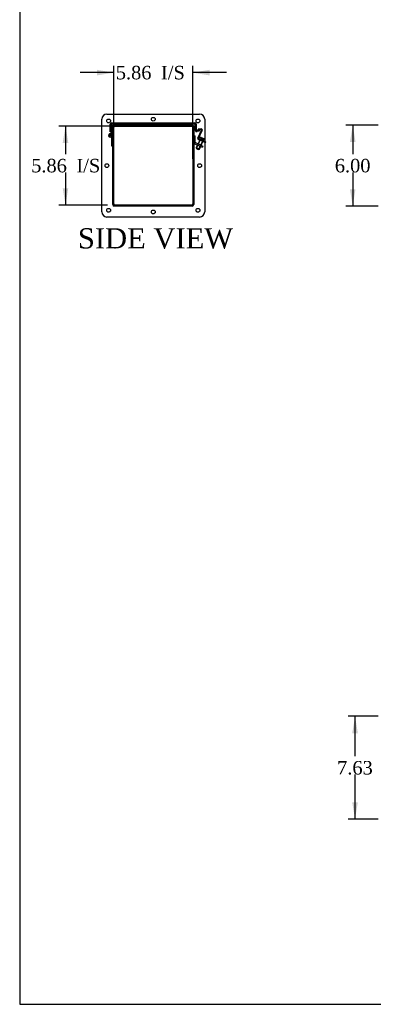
# Model space of a CAD drawing. Header units: inches. Extents: x 1 to 240, y -1 to 159.
# Tile 1 of 14: x 1 to 27, y 0 to 73. Entities that reach past the tile are written whole.
import ezdxf
from ezdxf.enums import TextEntityAlignment as Align
from ezdxf.lldxf.tags import DXFTag

# ---------------------------------------------------------------- set-up
doc = ezdxf.new("R2010")
doc.units = ezdxf.units.IN
doc.header["$MEASUREMENT"] = 0
for name, color, linetype in [('COM40176', 7, 'Continuous'), ('COM52631', 7, 'Continuous'), ('COM70666-2', 7, 'Continuous'), ('COM70693-12', 7, 'Continuous'), ('COM70694-12', 7, 'Continuous'), ('COM70695-2', 7, 'Continuous'), ('Default', 7, 'Continuous'), ('GSK10437', 7, 'Continuous'), ('GSK11095', 7, 'Continuous'), ('HNG86641-1', 7, 'Continuous'), ('HNG86641-2', 7, 'Continuous'), ('HNG86641-3', 7, 'Continuous'), ('QLB30082', 7, 'Continuous'), ('SCS19420', 7, 'Continuous')]:
    doc.layers.add(name, color=color, linetype=linetype)
doc.styles.add('SEACAD_Times_New_Roman', font='times.ttf')
tags = doc.linetypes.add('HIDDEN2', pattern=[0.1875, 0.125, -0.0625]).pattern_tags.tags
tags[6:7] = [DXFTag(74, 4), DXFTag(75, 0), DXFTag(340, '0'), DXFTag(46, 0.0), DXFTag(50, 0.0), DXFTag(44, 0.0), DXFTag(45, 0.0)]
tags[4:5] = [DXFTag(74, 4), DXFTag(75, 0), DXFTag(340, '0'), DXFTag(46, 0.0), DXFTag(50, 0.0), DXFTag(44, 0.0), DXFTag(45, 0.0)]
doc.dimstyles.new('HAMMOND_(STH_-_240x160)', dxfattribs={"dimtxt": 1, "dimasz": 1.25, "dimexe": 0.5, "dimexo": 0.5, "dimgap": 0.25, "dimtad": 0, "dimtih": 1, "dimtoh": 1, "dimzin": 0, "dimdsep": 46, "dimtxsty": 'SEACAD_Times_New_Roman', "dimblk1": '_SE_FILLED', "dimblk2": '_SE_FILLED', "dimsah": 1, "dimcen": 0.5, "dimadec": 0, "dimazin": 0, "dimtfac": 0.8, "dimtofl": 0, "dimtmove": 0, "dimatfit": 3, "dimfxl": 1, "dimtolj": 1, "dimtzin": 0, "dimarcsym": 0})

# ---------------------------------------------------------------- blocks, each defined once
blk = doc.blocks.new('SE3')
at = {"layer": 'COM40176', "color": 7, "linetype": 'HIDDEN2'}
for p, q in [((14.174, 64.625), (14.445, 65.205)), ((14.411, 65.303), (14.186, 65.283)), ((14.191, 65.227), (14.186, 65.283)), ((14.416, 65.246), (14.191, 65.227)), ((14.226, 64.601), (14.496, 65.181)), ((14.534, 64.363), (14.216, 64.511)), ((14.558, 64.414), (14.24, 64.563)), ((14.351, 64.448), (14.375, 64.5)), ((14.677, 64.296), (14.534, 64.363)), ((14.558, 64.414), (14.677, 64.359)), ((14.605, 64.329), (14.629, 64.381))]:
    blk.add_line(p, q, dxfattribs=at)
at = {"layer": 'COM40176', "color": 7, "linetype": 'Continuous'}
for p, q in [((14.677, 64.359), (14.729, 64.335)), ((14.704, 64.283), (14.677, 64.296)), ((14.729, 64.335), (14.704, 64.283))]:
    blk.add_line(p, q, dxfattribs=at)
at = {"layer": 'COM40176', "color": 7, "linetype": 'HIDDEN2'}
for centre, radius, start, end in [((14.419, 65.217), 0.086, 335, 95), ((14.419, 65.217), 0.029, 335, 95), ((14.252, 64.589), 0.086, 155, 245), ((14.252, 64.589), 0.029, 155, 245)]:
    blk.add_arc(centre, radius, start, end, dxfattribs=at)
at = {"layer": 'COM52631', "color": 7, "linetype": 'HIDDEN2'}
for p, q in [((13.864, 64.802), (13.959, 64.802)), ((13.959, 64.33), (13.959, 64.802)), ((13.987, 64.287), (14.357, 64.114)), ((13.947, 64.2), (14.317, 64.028)), ((14.205, 64.185), (14.165, 64.099)), ((14.317, 64.028), (14.488, 63.948)), ((14.357, 64.114), (14.528, 64.034)), ((14.358, 64.009), (14.398, 64.095)), ((14.528, 64.034), (14.488, 63.948))]:
    blk.add_line(p, q, dxfattribs=at)
for radius in [0.143, 0.048]:
    blk.add_arc((14.007, 64.33), radius, 180, 245, dxfattribs=at)
at = {"layer": 'COM70666-2', "color": 7, "linetype": 'Continuous'}
for p, q in [((7.052, 59.146), (7.052, 66.021)), ((7.427, 66.396), (14.302, 66.396)), ((14.677, 66.021), (14.677, 59.146)), ((7.896, 59.677), (7.896, 65.489)), ((7.958, 65.552), (13.77, 65.552)), ((13.833, 65.489), (13.833, 59.677)), ((13.77, 59.615), (7.958, 59.615)), ((14.302, 58.771), (7.427, 58.771))]:
    blk.add_line(p, q, dxfattribs=at)
for centre in [(7.552, 65.896), (10.864, 66.021), (14.177, 65.896), (7.427, 62.583), (14.302, 62.583), (7.552, 59.271), (10.864, 59.146), (14.177, 59.271)]:
    blk.add_circle(centre, 0.141, dxfattribs=at)
for centre, radius, start, end in [((7.427, 66.021), 0.375, 90, 180), ((14.302, 66.021), 0.375, 0, 90), ((7.958, 65.489), 0.0625, 90, 180), ((13.77, 65.489), 0.0625, 0, 90), ((7.427, 59.146), 0.375, 180, 270), ((7.958, 59.677), 0.0625, 180, 270), ((13.77, 59.677), 0.0625, 270, 0), ((14.302, 59.146), 0.375, 270, 0)]:
    blk.add_arc(centre, radius, start, end, dxfattribs=at)
at = {"layer": 'COM70693-12', "color": 7, "linetype": 'HIDDEN2'}
for p, q in [((7.864, 59.691), (7.864, 65.475)), ((7.972, 65.583), (8.489, 65.583)), ((8.489, 65.552), (8.489, 65.583)), ((13.239, 65.583), (13.756, 65.583)), ((13.239, 65.552), (13.239, 65.583)), ((13.864, 65.475), (13.864, 59.691)), ((13.756, 59.583), (7.972, 59.583))]:
    blk.add_line(p, q, dxfattribs=at)
at = {"layer": 'COM70693-12', "color": 7, "linetype": 'Continuous'}
for p, q in [((7.936, 59.691), (7.936, 65.475)), ((7.972, 65.511), (8.489, 65.511)), ((8.489, 65.511), (8.489, 65.552)), ((13.239, 65.511), (13.239, 65.552)), ((13.239, 65.511), (13.756, 65.511)), ((13.792, 65.475), (13.792, 59.691)), ((13.756, 59.655), (7.972, 59.655))]:
    blk.add_line(p, q, dxfattribs=at)
at = {"layer": 'COM70693-12', "color": 7, "linetype": 'HIDDEN2'}
for centre, start, end in [((7.972, 65.475), 90, 180), ((13.756, 65.475), 0, 90), ((7.972, 59.691), 180, 270), ((13.756, 59.691), 270, 0)]:
    blk.add_arc(centre, 0.108, start, end, dxfattribs=at)
at = {"layer": 'COM70693-12', "color": 7, "linetype": 'Continuous'}
for centre, start, end in [((7.972, 65.475), 90, 180), ((13.756, 65.475), 0, 90), ((7.972, 59.691), 180, 270), ((13.756, 59.691), 270, 0)]:
    blk.add_arc(centre, 0.036, start, end, dxfattribs=at)
at = {"layer": 'COM70694-12', "color": 7, "linetype": 'HIDDEN2'}
for p, q in [((7.786, 65.755), (13.945, 65.755)), ((7.678, 65.099), (7.678, 65.647)), ((7.75, 65.129), (7.678, 65.129)), ((7.75, 65.099), (7.678, 65.099)), ((7.75, 65.099), (7.75, 65.647)), ((7.786, 65.683), (13.945, 65.683)), ((13.981, 65.647), (13.981, 65.207)), ((14.053, 65.647), (14.053, 65.207)), ((14.271, 65.215), (14.098, 65.172)), ((14.289, 65.146), (14.115, 65.102)), ((14.289, 65.146), (14.271, 65.215))]:
    blk.add_line(p, q, dxfattribs=at)
for centre, radius, start, end in [((7.786, 65.647), 0.108, 90, 180), ((13.945, 65.647), 0.108, 0, 90), ((7.786, 65.647), 0.036, 90, 180), ((13.945, 65.647), 0.036, 0, 90), ((14.089, 65.207), 0.108, 180, 284), ((14.089, 65.207), 0.036, 180, 284)]:
    blk.add_arc(centre, radius, start, end, dxfattribs=at)
at = {"layer": 'COM70695-2', "color": 7, "linetype": 'HIDDEN2'}
for p, q in [((13.208, 65.583), (8.52, 65.583)), ((8.52, 65.583), (8.52, 65.552)), ((13.208, 65.583), (13.208, 65.552))]:
    blk.add_line(p, q, dxfattribs=at)
at = {"layer": 'COM70695-2', "color": 7, "linetype": 'Continuous'}
for p, q in [((8.52, 65.552), (8.52, 65.511)), ((13.208, 65.511), (8.52, 65.511)), ((13.208, 65.552), (13.208, 65.511))]:
    blk.add_line(p, q, dxfattribs=at)
at = {"layer": 'GSK10437', "color": 7, "linetype": 'HIDDEN2'}
for p, q in [((7.895, 65.303), (7.895, 59.864)), ((13.584, 65.553), (8.145, 65.553)), ((13.834, 59.864), (13.834, 65.303)), ((8.145, 59.614), (13.584, 59.614))]:
    blk.add_line(p, q, dxfattribs=at)
for centre, start, end in [((8.145, 65.303), 146.51199, 180), ((8.145, 65.303), 90, 129.64608), ((13.584, 65.303), 50.35389, 90), ((13.584, 65.303), 0, 33.48828), ((8.145, 59.864), 180, 213.48801), ((13.584, 59.864), 326.51172, 0), ((8.145, 59.864), 236.72011, 270), ((13.584, 59.864), 270, 303.27989)]:
    blk.add_arc(centre, 0.25, start, end, dxfattribs=at)
at = {"layer": 'GSK10437', "color": 7, "linetype": 'Continuous'}
for centre, start, end in [((8.145, 65.303), 129.64608, 146.51199), ((13.584, 65.303), 33.48828, 50.35389), ((8.145, 59.864), 213.48801, 236.72011), ((13.584, 59.864), 303.27989, 326.51172)]:
    blk.add_arc(centre, 0.25, start, end, dxfattribs=at)
at = {"layer": 'GSK11095', "color": 7, "linetype": 'HIDDEN2'}
for p, q in [((7.75, 65.683), (8.5, 65.683)), ((7.75, 65.495), (7.75, 65.683)), ((7.943, 65.495), (7.75, 65.495)), ((8.5, 65.683), (8.5, 65.552)), ((8.5, 65.552), (8.5, 65.683)), ((8.5, 65.683), (8.5, 65.683)), ((8.5, 65.683), (13.231, 65.683)), ((13.981, 65.683), (13.231, 65.683)), ((13.231, 65.683), (13.231, 65.552)), ((13.231, 65.683), (13.231, 65.683)), ((13.231, 65.552), (13.231, 65.683)), ((13.786, 65.495), (13.981, 65.495)), ((13.981, 65.495), (13.981, 65.683))]:
    blk.add_line(p, q, dxfattribs=at)
at = {"layer": 'GSK11095', "color": 7, "linetype": 'Continuous'}
for p, q in [((8.5, 65.495), (7.943, 65.495)), ((8.5, 65.552), (8.5, 65.495)), ((8.5, 65.495), (8.5, 65.552)), ((8.5, 65.495), (8.5, 65.495)), ((8.5, 65.495), (13.231, 65.495)), ((13.231, 65.552), (13.231, 65.495)), ((13.231, 65.495), (13.231, 65.552)), ((13.231, 65.495), (13.786, 65.495)), ((13.231, 65.495), (13.231, 65.495))]:
    blk.add_line(p, q, dxfattribs=at)
at = {"layer": 'HNG86641-1', "color": 7, "linetype": 'HIDDEN2'}
for p, q in [((7.825, 65.642), (7.75, 65.642)), ((7.75, 65.099), (7.75, 64.989)), ((7.825, 64.989), (7.75, 64.989)), ((7.75, 64.989), (7.75, 64.829)), ((7.825, 64.989), (7.825, 65.642)), ((7.825, 64.829), (7.825, 64.989)), ((7.713, 64.886), (7.745, 64.954))]:
    blk.add_line(p, q, dxfattribs=at)
blk.add_arc((7.687, 64.829), 0.138, 307.10172, 0, dxfattribs=at)
at = {"layer": 'HNG86641-2', "color": 7, "linetype": 'HIDDEN2'}
for p, q in [((7.724, 64.778), (7.77, 64.719)), ((7.789, 64.622), (7.749, 64.84)), ((7.781, 64.669), (7.857, 64.669)), ((7.789, 64.016), (7.789, 64.622)), ((7.823, 64.854), (7.864, 64.629)), ((7.864, 64.016), (7.789, 64.016))]:
    blk.add_line(p, q, dxfattribs=at)
blk.add_arc((7.687, 64.829), 0.137, 10.54517, 307.10172, dxfattribs=at)
at = {"layer": 'HNG86641-3', "color": 7, "linetype": 'HIDDEN2'}
blk.add_circle((7.687, 64.829), 0.0625, dxfattribs=at)
at = {"layer": 'QLB30082', "color": 7, "linetype": 'HIDDEN2'}
for p, q in [((9.625, 65.653), (9.625, 65.683)), ((10, 65.653), (9.625, 65.653)), ((11.75, 65.653), (10, 65.653)), ((10.606, 65.654), (10.606, 65.641)), ((10.609, 65.654), (10.609, 65.641)), ((10.665, 65.643), (10.609, 65.643)), ((10.61, 65.654), (10.61, 65.653)), ((10.61, 65.643), (10.61, 65.653)), ((10.61, 65.643), (10.61, 65.641)), ((10.632, 65.654), (10.632, 65.641)), ((10.637, 65.643), (10.637, 65.653)), ((10.655, 65.643), (10.655, 65.653)), ((10.665, 65.643), (10.665, 65.653)), ((10.668, 65.643), (10.668, 65.653)), ((10.671, 65.643), (10.684, 65.643)), ((10.675, 65.643), (10.675, 65.653)), ((10.678, 65.643), (10.678, 65.653)), ((10.69, 65.654), (10.69, 65.641)), ((10.842, 65.643), (10.69, 65.643)), ((10.705, 65.643), (10.705, 65.653)), ((10.714, 65.654), (10.714, 65.641)), ((10.716, 65.643), (10.716, 65.653)), ((10.72, 65.643), (10.72, 65.653)), ((10.733, 65.643), (10.733, 65.653)), ((10.758, 65.643), (10.758, 65.653)), ((10.775, 65.643), (10.775, 65.653)), ((10.783, 65.643), (10.783, 65.653)), ((10.796, 65.643), (10.796, 65.653)), ((10.797, 65.643), (10.797, 65.653)), ((10.81, 65.643), (10.81, 65.653)), ((10.81, 65.643), (10.81, 65.653)), ((10.813, 65.643), (10.813, 65.653)), ((10.816, 65.641), (10.816, 65.654)), ((10.819, 65.641), (10.819, 65.654)), ((10.828, 65.643), (10.828, 65.653)), ((10.832, 65.643), (10.828, 65.643)), ((10.835, 65.643), (10.835, 65.653)), ((10.838, 65.643), (10.838, 65.653)), ((10.838, 65.643), (10.856, 65.643)), ((10.842, 65.641), (10.842, 65.654)), ((10.856, 65.643), (10.856, 65.653)), ((12.125, 65.653), (11.75, 65.653)), ((12.125, 65.653), (12.125, 65.683))]:
    blk.add_line(p, q, dxfattribs=at)
at = {"layer": 'SCS19420', "color": 7, "linetype": 'HIDDEN2'}
for p, q in [((14.339, 64.516), (14.055, 63.908)), ((14.066, 63.879), (14.359, 64.507)), ((14.26, 64.614), (14.247, 64.587)), ((14.253, 63.792), (14.546, 64.42)), ((14.282, 63.803), (14.565, 64.411)), ((14.339, 64.516), (14.359, 64.507)), ((14.382, 64.607), (14.413, 64.674)), ((14.382, 64.607), (14.442, 64.579)), ((14.407, 64.545), (14.427, 64.586)), ((14.453, 64.524), (14.407, 64.545)), ((14.413, 64.674), (14.424, 64.67)), ((14.424, 64.67), (14.495, 64.637)), ((14.472, 64.647), (14.445, 64.588)), ((14.453, 64.524), (14.472, 64.565)), ((14.498, 64.503), (14.453, 64.524)), ((14.495, 64.637), (14.467, 64.578)), ((14.472, 64.565), (14.518, 64.543)), ((14.498, 64.503), (14.517, 64.544)), ((14.543, 64.482), (14.498, 64.503)), ((14.518, 64.543), (14.548, 64.529)), ((14.531, 64.548), (14.558, 64.607)), ((14.543, 64.482), (14.562, 64.523)), ((14.565, 64.411), (14.546, 64.42)), ((14.548, 64.529), (14.608, 64.501)), ((14.553, 64.538), (14.581, 64.597)), ((14.558, 64.607), (14.632, 64.573)), ((14.608, 64.501), (14.64, 64.569)), ((14.632, 64.573), (14.64, 64.569)), ((14.282, 63.803), (14.055, 63.908)), ((14.055, 63.908), (14.084, 63.829)), ((14.084, 63.829), (14.202, 63.774)), ((14.202, 63.774), (14.282, 63.803))]:
    blk.add_line(p, q, dxfattribs=at)
at = {"layer": 'SCS19420', "color": 7, "linetype": 'Continuous'}
blk.add_line((14.682, 64.384), (14.695, 64.411), dxfattribs=at)
at = {"layer": 'SCS19420', "color": 7, "linetype": 'HIDDEN2'}
for centre, radius, start, end in [((14.27, 64.576), 0.025, 155, 245), ((14.368, 64.563), 0.12, 68.05451, 155), ((14.476, 64.574), 0.035, 155, 171.60155), ((21.895, 80.532), 17.609, 244.95781, 245.06557), ((14.476, 64.574), 0.01, 155, 245), ((14.522, 64.553), 0.01, 245, 335), ((14.522, 64.553), 0.035, 318.39845, 335), ((14.586, 64.462), 0.12, 40.70348, 65), ((14.659, 64.395), 0.025, 245, 314.58988)]:
    blk.add_arc(centre, radius, start, end, dxfattribs=at)
at = {"layer": 'SCS19420', "color": 7, "linetype": 'Continuous'}
for centre, radius, start, end in [((14.586, 64.462), 0.12, 335, 40.70348), ((14.659, 64.395), 0.025, 314.58988, 335)]:
    blk.add_arc(centre, radius, start, end, dxfattribs=at)
blk = doc.blocks.new('DMBLK107')
at = {"layer": 'Default', "linetype": 'Continuous', "transparency": 16777216}
for points in [[(6.686, 69.687), (6.686, 69.27), (7.936, 69.478)], [(15.042, 69.687), (13.792, 69.478), (15.042, 69.27)]]:
    blk.add_hatch(color=7, dxfattribs=at).paths.add_polyline_path(points)
at = {"layer": 'Default', "color": 7, "linetype": 'Continuous', "transparency": 16777216}
for p, q in [((7.936, 69.478), (5.436, 69.478)), ((7.936, 63.083), (7.936, 69.978)), ((13.792, 63.083), (13.792, 69.978)), ((16.292, 69.478), (13.792, 69.478))]:
    blk.add_line(p, q, dxfattribs=at)
at = {"layer": 'Default', "color": 7, "linetype": 'Continuous', "transparency": 16777216, "style": 'SEACAD_Times_New_Roman'}
for s, p in [('5.86', (8.087, 69.978)), ('I/S', (11.441, 69.978))]:
    blk.add_text(s, height=1, dxfattribs=at).set_placement(p, align=Align.TOP_LEFT)
blk = doc.blocks.new('_SE_FILLED')
at = {"color": 0}
blk.add_line((0, 0), (-1, 0), dxfattribs=at)
blk.add_solid([(0, 0), (-1, -0.1665), (-1, 0.1665), (0, 0)], dxfattribs=at)
blk = doc.blocks.new('DMBLK111')
at = {"layer": 'Default', "linetype": 'Continuous', "transparency": 16777216}
for points in [[(25.446, 64.333), (25.862, 64.333), (25.654, 65.583)], [(25.446, 60.833), (25.654, 59.583), (25.862, 60.833)]]:
    blk.add_hatch(color=7, dxfattribs=at).paths.add_polyline_path(points)
at = {"layer": 'Default', "color": 7, "linetype": 'Continuous', "transparency": 16777216}
for p, q in [((27.54, 65.583), (25.154, 65.583)), ((25.654, 65.583), (25.654, 63.433)), ((25.654, 62.083), (25.654, 59.583)), ((27.54, 59.583), (25.154, 59.583))]:
    blk.add_line(p, q, dxfattribs=at)
at = {"layer": 'Default', "color": 7, "linetype": 'Continuous', "transparency": 16777216, "style": 'SEACAD_Times_New_Roman'}
blk.add_text('6.00', height=1, dxfattribs=at).set_placement((24.327, 63.083), align=Align.TOP_LEFT)
blk = doc.blocks.new('DMBLK113')
at = {"layer": 'Default', "linetype": 'Continuous', "transparency": 16777216}
for points in [[(4.148, 64.261), (4.565, 64.261), (4.356, 65.511)], [(4.148, 60.905), (4.356, 59.655), (4.565, 60.905)]]:
    blk.add_hatch(color=7, dxfattribs=at).paths.add_polyline_path(points)
at = {"layer": 'Default', "color": 7, "linetype": 'Continuous', "transparency": 16777216}
for p, q in [((8.02, 65.511), (3.856, 65.511)), ((4.356, 65.511), (4.356, 63.433)), ((4.356, 62.083), (4.356, 59.655)), ((7.472, 59.655), (3.856, 59.655))]:
    blk.add_line(p, q, dxfattribs=at)
at = {"layer": 'Default', "color": 7, "linetype": 'Continuous', "transparency": 16777216, "style": 'SEACAD_Times_New_Roman'}
for s, p in [('5.86', (1.814, 63.083)), ('I/S', (5.168, 63.083))]:
    blk.add_text(s, height=1, dxfattribs=at).set_placement(p, align=Align.TOP_LEFT)
blk = doc.blocks.new('DMBLK114')
at = {"layer": 'Default', "linetype": 'Continuous', "transparency": 16777216}
for points in [[(25.616, 20.502), (26.033, 20.502), (25.825, 21.752)], [(25.616, 15.377), (25.825, 14.127), (26.033, 15.377)]]:
    blk.add_hatch(color=7, dxfattribs=at).paths.add_polyline_path(points)
at = {"layer": 'Default', "color": 7, "linetype": 'Continuous', "transparency": 16777216}
for p, q in [((27.54, 21.752), (25.325, 21.752)), ((25.825, 18.79), (25.825, 21.752)), ((25.825, 14.127), (25.825, 17.44)), ((27.54, 14.127), (25.325, 14.127))]:
    blk.add_line(p, q, dxfattribs=at)
at = {"layer": 'Default', "color": 7, "linetype": 'Continuous', "transparency": 16777216, "style": 'SEACAD_Times_New_Roman'}
blk.add_text('7.63', height=1, dxfattribs=at).set_placement((24.498, 18.44), align=Align.TOP_LEFT)
blk = doc.blocks.new('BORDER')
at = {"layer": 'Default', "color": 7, "linetype": 'Continuous'}
for p, q in [((-41.86, 27.86), (-41.86, 0)), ((-41.86, 0), (0, 0))]:
    blk.add_line(p, q, dxfattribs=at)

msp = doc.modelspace()

# ---------------------------------------------------------------- block references
at = {"layer": 'Default', "color": 7, "xscale": 5.7, "yscale": 5.7, "zscale": 5.7}
msp.add_blockref('BORDER', (239.562, 0.401), dxfattribs=at)
at = {"layer": 'Default'}
msp.add_blockref('SE3', (0, 0), dxfattribs=at)

# ---------------------------------------------------------------- texts
at = {"layer": 'Default', "color": 7, "linetype": 'Continuous', "style": 'SEACAD_Times_New_Roman'}
msp.add_text('SIDE VIEW', height=1.5, dxfattribs=at).set_placement((5.274, 57.941), align=Align.TOP_LEFT)

# ---------------------------------------------------------------- dimensions: what is measured, and where the dimension line sits
at = {"layer": 'Default', "color": 7, "linetype": 'Continuous'}
dim = msp.add_linear_dim(base=(7.936, 69.478), p1=(13.792, 62.583), p2=(7.936, 62.583), text='\\A1;<> I/S', dimstyle='HAMMOND_(STH_-_240x160)', dxfattribs=at)
dim.commit()
dim.dimension.update_dxf_attribs({"geometry": 'DMBLK107', "text_midpoint": (10.629, 69.478), "dimtype": 160})
for base, p1, p2, angle, text, picture, middle, dimtype in [((4.356, 59.655), (13.208, 65.511), (7.972, 59.655), 90, '\\A1;<> I/S', 'DMBLK113', (4.356, 62.583), 160), ((25.654, 65.583), (28.04, 65.583), (28.04, 59.583), 270, '\\A1;<>', 'DMBLK111', (25.654, 62.583), 161), ((25.824647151, 14.127292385), (28.039962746, 14.127292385), (28.039962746, 21.752292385), 90, '\\A1;<>', 'DMBLK114', (25.824647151, 17.939792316), 161)]:
    dim = msp.add_linear_dim(base=base, p1=p1, p2=p2, angle=angle, text=text, dimstyle='HAMMOND_(STH_-_240x160)', dxfattribs=at)
    dim.commit()
    dim.dimension.update_dxf_attribs({"geometry": picture, "text_midpoint": middle, "dimtype": dimtype})

doc.saveas('drawing.dxf')
